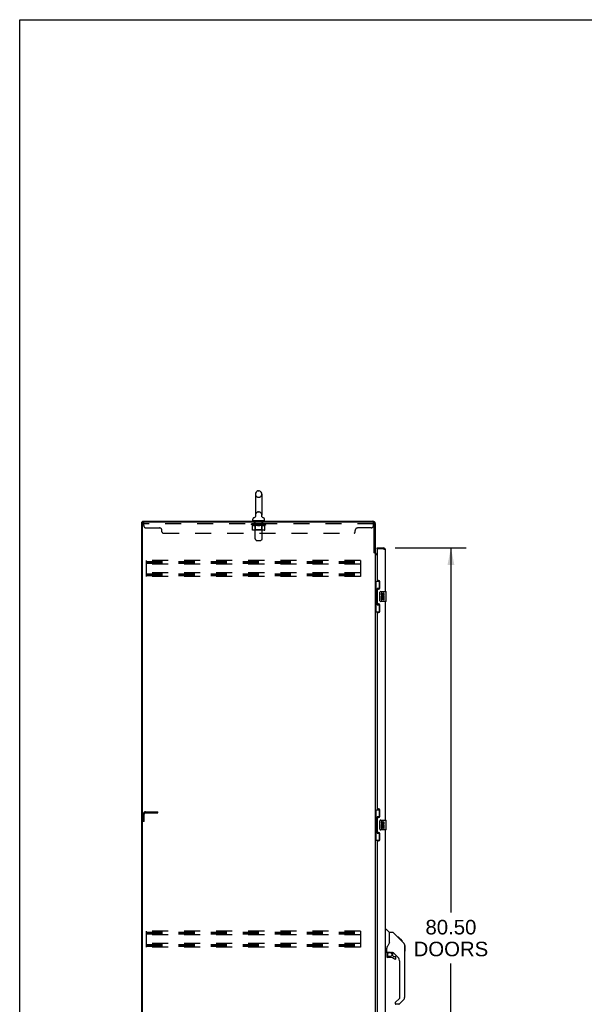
# Model space of a CAD drawing. Header units: inches. Extents: x 0 to 300, y 0 to 194.
# Tile 5 of 13: x 0 to 58, y 93 to 194. Entities that reach past the tile are written whole.
import ezdxf

# ---------------------------------------------------------------- set-up
doc = ezdxf.new("R2010")
doc.units = ezdxf.units.IN
doc.header["$LTSCALE"] = 16.482046
doc.header["$MEASUREMENT"] = 0
doc.linetypes.add('HIDDEN', pattern=[0.2, 0.1, -0.1])
doc.layers.get('0').update_dxf_attribs({"linetype": 'CONTINUOUS'})
for name, color, linetype in [('02___PRT_ALL_AXES', 7, 'CONTINUOUS'), ('DEFAULT_2', 8, 'HIDDEN'), ('DIMENSIONS', 7, 'CONTINUOUS')]:
    doc.layers.add(name, color=color, linetype=linetype)
doc.styles.get("Standard").update_dxf_attribs({"font": 'arial.ttf'})
doc.dimstyles.new('DIMSTYLE_1', dxfattribs={"dimtxt": 1.498368, "dimasz": 1.762786, "dimexe": 0.09, "dimexo": 0.07, "dimgap": 0.0425, "dimtad": 0, "dimtih": 1, "dimtoh": 1, "dimzin": 4, "dimdsep": 46, "dimtxsty": 'Standard', "dimblk": '_FILLED', "dimblk1": '_FILLED', "dimblk2": '_FILLED', "dimcen": 0.09, "dimazin": 1, "dimtfac": 1, "dimtdec": 3, "dimtofl": 0, "dimtmove": 0, "dimatfit": 3, "dimldrblk": '_FILLED', "dimfxl": 1, "dimtolj": 1, "dimtzin": 4, "dimarcsym": 0})

# ---------------------------------------------------------------- blocks, each defined once
blk = doc.blocks.new('_FILLED')
at = {"color": 0, "linetype": 'ByBlock'}
blk.add_solid([(0, 0), (-1, 0.2), (-1, -0.2)], dxfattribs=at)
blk = doc.blocks.new('*D12')
at = {"layer": 'DIMENSIONS', "color": 2, "linetype": 'Continuous'}
for p, q in [((38.62, 139.58), (45.93, 139.58)), ((44.35, 139.58), (44.35, 102.07)), ((44.35, 59.08), (44.35, 96.83)), ((38.62, 59.08), (45.93, 59.08))]:
    blk.add_line(p, q, dxfattribs=at)
at = {"layer": 'DIMENSIONS', "color": 2, "linetype": 'Continuous', "xscale": 1.7627856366, "yscale": 1.7627856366, "zscale": 1.7627856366}
for p, rotation in [((44.35, 139.58), 90), ((44.35, 59.08), 270)]:
    blk.add_blockref('_FILLED', p, dxfattribs=dict(at, rotation=rotation))
at = {"layer": 'DIMENSIONS', "color": 2, "linetype": 'Continuous', "insert": (44.35, 101.32), "char_height": 1.498, "width": 7.6645, "attachment_point": 2, "line_spacing_factor": 0.9}
blk.add_mtext('80.50\\PDOORS', dxfattribs=at)

msp = doc.modelspace()

# ---------------------------------------------------------------- linework, layer by layer
at = {"color": 7, "linetype": 'Continuous'}
for p, q in [((0, 0), (0, 193.906)), ((0, 193.906), (299.674, 193.906)), ((24.238, 145.111), (24.238, 142.951)), ((24.534, 145.441), (24.611, 145.441)), ((24.907, 145.111), (24.907, 142.951)), ((24.898, 142.87), (24.899, 142.876)), ((24.898, 142.864), (24.898, 142.87)), ((24.898, 142.858), (24.898, 142.864)), ((24.898, 142.852), (24.898, 142.859)), ((24.898, 142.847), (24.898, 142.853)), ((24.898, 142.841), (24.898, 142.847)), ((24.899, 142.835), (24.898, 142.841)), ((24.899, 142.876), (24.9, 142.882)), ((24.9, 142.829), (24.899, 142.836)), ((24.9, 142.882), (24.901, 142.887)), ((24.912, 142.791), (24.91, 142.796)), ((12.573, 52.433), (12.573, 142.225)), ((12.573, 142.225), (12.687, 142.225)), ((12.625, 142.225), (12.625, 142.329)), ((23.963, 142.379), (23.963, 142.535)), ((23.978, 142.359), (23.978, 142.329)), ((25.168, 142.359), (23.978, 142.359)), ((24.181, 142.729), (24.177, 142.725)), ((25.168, 142.359), (25.168, 142.329)), ((25.183, 142.379), (25.183, 142.535)), ((36.469, 139.089), (36.573, 139.089)), ((36.777, 139.475), (36.777, 139.579)), ((36.797, 139.475), (36.777, 139.475)), ((37.384, 139.579), (37.384, 139.475)), ((36.573, 136.154), (37.013, 136.154)), ((36.612, 136.154), (36.612, 135.129)), ((36.977, 136.154), (36.977, 135.374)), ((36.59, 135.129), (36.59, 134.029)), ((36.59, 135.129), (36.713, 135.129)), ((36.713, 135.159), (36.713, 135.18)), ((36.713, 134.029), (36.713, 135.129)), ((36.75, 135.419), (36.75, 133.739)), ((36.977, 135.419), (36.75, 135.419)), ((37.036, 134.179), (37.036, 134.979)), ((37.136, 135.079), (37.676, 135.079)), ((37.691, 134.094), (37.691, 135.064)), ((36.59, 134.029), (36.713, 134.029)), ((36.612, 134.029), (36.612, 133.004)), ((36.713, 133.978), (36.713, 133.999)), ((36.75, 133.739), (36.977, 133.739)), ((36.977, 133.784), (36.977, 133.004)), ((37.676, 134.079), (37.136, 134.079)), ((36.573, 133.004), (37.013, 133.004)), ((36.573, 112.654), (37.013, 112.654)), ((36.612, 112.654), (36.612, 111.629)), ((36.977, 112.654), (36.977, 111.874)), ((36.59, 111.629), (36.59, 110.529)), ((36.59, 111.629), (36.713, 111.629)), ((36.713, 111.659), (36.713, 111.68)), ((36.713, 110.529), (36.713, 111.629)), ((36.75, 111.919), (36.75, 110.239)), ((36.977, 111.919), (36.75, 111.919)), ((37.036, 110.679), (37.036, 111.479)), ((37.136, 111.579), (37.676, 111.579)), ((37.691, 110.594), (37.691, 111.564)), ((36.59, 110.529), (36.713, 110.529)), ((36.612, 110.529), (36.612, 109.504)), ((36.713, 110.478), (36.713, 110.499)), ((37.676, 110.579), (37.136, 110.579)), ((36.573, 109.504), (37.013, 109.504)), ((36.75, 110.239), (36.977, 110.239)), ((36.977, 110.284), (36.977, 109.504)), ((37.631, 100.333), (37.693, 100.333)), ((38.019, 100.024), (37.721, 100.322)), ((38.385, 100.018), (38.024, 100.018)), ((38.024, 98.914), (38.024, 100.018)), ((39.206, 99.23), (38.441, 99.995)), ((38.962, 99.541), (38.896, 99.541)), ((38.97, 99.533), (38.903, 99.533)), ((38.979, 99.523), (38.913, 99.523)), ((38.986, 99.517), (38.919, 99.517)), ((38.994, 99.509), (38.927, 99.509)), ((39.014, 99.489), (38.947, 99.489)), ((38.962, 99.541), (39.289, 99.214)), ((39.036, 99.467), (38.969, 99.467)), ((39.06, 99.443), (38.993, 99.443)), ((39.083, 99.42), (39.016, 99.42)), ((39.107, 99.396), (39.04, 99.396)), ((39.131, 99.372), (39.064, 99.372)), ((39.123, 99.313), (39.079, 99.357)), ((39.153, 99.35), (39.086, 99.35)), ((39.173, 99.33), (39.106, 99.33)), ((39.179, 99.257), (39.123, 99.313)), ((39.19, 99.313), (39.124, 99.313)), ((39.203, 99.299), (39.137, 99.299)), ((39.208, 99.295), (39.141, 99.295)), ((39.21, 99.293), (39.143, 99.293)), ((39.21, 99.293), (39.143, 99.293)), ((39.211, 99.292), (39.144, 99.292)), ((39.213, 99.29), (39.146, 99.29)), ((39.218, 99.285), (39.151, 99.285)), ((39.224, 99.279), (39.157, 99.279)), ((39.237, 99.266), (39.17, 99.266)), ((39.206, 99.23), (39.179, 99.257)), ((39.252, 99.25), (39.186, 99.25)), ((37.749, 97.991), (37.749, 98.397)), ((38.024, 98.976), (38.004, 98.919)), ((39.26, 99.243), (39.193, 99.243)), ((39.267, 99.236), (39.2, 99.236)), ((39.206, 99.23), (39.484, 98.951)), ((39.279, 99.224), (39.212, 99.224)), ((39.284, 99.219), (39.217, 99.219)), ((39.288, 99.215), (39.221, 99.215)), ((39.289, 99.214), (39.222, 99.214)), ((39.289, 99.214), (39.222, 99.214)), ((39.29, 99.213), (39.223, 99.213)), ((39.374, 99.129), (39.29, 99.213)), ((39.307, 99.129), (39.374, 99.129)), ((39.375, 99.127), (39.309, 99.127)), ((39.378, 99.125), (39.311, 99.125)), ((39.375, 99.127), (39.378, 99.125)), ((39.598, 98.696), (39.598, 98.703)), ((39.599, 93.39), (39.599, 98.674)), ((39.611, 98.678), (39.611, 98.091)), ((37.709, 97.951), (37.631, 97.951)), ((37.749, 97.774), (37.749, 97.536)), ((37.768, 97.993), (38.064, 97.993)), ((37.806, 97.913), (37.886, 97.993)), ((37.821, 97.899), (37.814, 97.905)), ((38.064, 97.457), (37.827, 97.457)), ((38.336, 97.951), (38.249, 97.951)), ((38.379, 97.62), (38.379, 97.946)), ((38.382, 97.611), (38.454, 97.539)), ((38.914, 97.455), (38.413, 97.956)), ((38.462, 97.536), (38.615, 97.536)), ((38.694, 97.338), (38.694, 97.457)), ((39.087, 93.304), (39.087, 97.037)), ((38.629, 92.813), (39.064, 93.249)), ((38.615, 92.78), (38.615, 92.715)), ((38.976, 92.636), (38.694, 92.636)), ((39.484, 93.111), (39.032, 92.659))]:
    msp.add_line(p, q, dxfattribs=at)
at = {"color": 3, "linetype": 'Continuous'}
for p, q in [((12.625, 142.329), (36.326, 142.329)), ((12.625, 52.496), (12.625, 142.163)), ((36.365, 142.225), (12.687, 142.225)), ((36.469, 139.077), (36.469, 142.121)), ((36.573, 142.083), (36.573, 139.076)), ((36.482, 139.055), (36.48, 139.059)), ((36.573, 139.037), (36.498, 139.037)), ((36.573, 139.037), (36.573, 59.622)), ((36.777, 138.881), (36.573, 138.881)), ((36.715, 138.933), (36.777, 138.933)), ((36.777, 139.579), (37.384, 139.579)), ((36.777, 139.455), (36.777, 136.287)), ((37.384, 139.475), (36.797, 139.475)), ((37.631, 135.079), (37.631, 139.333)), ((36.897, 136.227), (36.837, 136.227)), ((37.027, 135.477), (37.027, 136.097)), ((36.777, 135.287), (36.777, 133.872)), ((36.837, 135.347), (36.897, 135.347)), ((36.897, 133.812), (36.837, 133.812)), ((37.027, 133.062), (37.027, 133.682)), ((37.631, 111.579), (37.631, 134.079)), ((36.777, 132.872), (36.777, 112.787)), ((36.837, 132.932), (36.897, 132.932)), ((36.897, 112.727), (36.837, 112.727)), ((37.027, 111.977), (37.027, 112.597)), ((36.777, 111.787), (36.777, 110.372)), ((36.837, 111.847), (36.897, 111.847)), ((37.631, 88.079), (37.631, 110.579)), ((36.897, 110.312), (36.837, 110.312)), ((36.837, 109.432), (36.897, 109.432)), ((37.027, 109.562), (37.027, 110.182)), ((36.777, 109.372), (36.777, 89.287))]:
    msp.add_line(p, q, dxfattribs=at)
at = {"color": 7, "linetype": 'Continuous'}
for points in [[(24.245, 142.887), (24.246, 142.882), (24.246, 142.876), (24.247, 142.87), (24.247, 142.864), (24.248, 142.859), (24.248, 142.853), (24.247, 142.847), (24.247, 142.841), (24.246, 142.835), (24.245, 142.829), (24.244, 142.824), (24.243, 142.818), (24.241, 142.812), (24.24, 142.807), (24.238, 142.801), (24.235, 142.796), (24.233, 142.791), (24.23, 142.785), (24.228, 142.78), (24.225, 142.775), (24.222, 142.77), (24.218, 142.765), (24.215, 142.761), (24.211, 142.756), (24.207, 142.752), (24.203, 142.748), (24.199, 142.743), (24.195, 142.739), (24.191, 142.736), (24.186, 142.732), (24.181, 142.729)], [(24.91, 142.796), (24.907, 142.802), (24.906, 142.807), (24.904, 142.813), (24.902, 142.818), (24.901, 142.824), (24.9, 142.83)], [(24.91, 142.796), (24.908, 142.801), (24.906, 142.806), (24.904, 142.812), (24.903, 142.818), (24.901, 142.823), (24.9, 142.829)], [(24.962, 142.73), (24.962, 142.73), (24.958, 142.733), (24.954, 142.736), (24.951, 142.739), (24.947, 142.742), (24.943, 142.746), (24.94, 142.749), (24.936, 142.753), (24.933, 142.757), (24.93, 142.762), (24.926, 142.766), (24.923, 142.771), (24.92, 142.776), (24.917, 142.781), (24.914, 142.786), (24.912, 142.791)], [(24.969, 142.725), (24.965, 142.728), (24.962, 142.73)], [(36.75, 135.395), (36.75, 135.392), (36.75, 135.388), (36.751, 135.384), (36.752, 135.38), (36.754, 135.375), (36.756, 135.37), (36.759, 135.365), (36.762, 135.359), (36.765, 135.352), (36.769, 135.345), (36.773, 135.338), (36.778, 135.33), (36.783, 135.322), (36.786, 135.318)], [(37.036, 134.979), (37.036, 134.985), (37.036, 134.992), (37.037, 134.998), (37.039, 135.004), (37.04, 135.01), (37.042, 135.015)], [(36.786, 133.84), (36.783, 133.837), (36.778, 133.828), (36.773, 133.82), (36.769, 133.813), (36.765, 133.806), (36.762, 133.8), (36.759, 133.794), (36.756, 133.788), (36.754, 133.783), (36.752, 133.778), (36.751, 133.774), (36.75, 133.77), (36.75, 133.766), (36.75, 133.763)], [(37.042, 134.143), (37.04, 134.149), (37.039, 134.155), (37.037, 134.161), (37.036, 134.167), (37.036, 134.173), (37.036, 134.179)], [(36.75, 111.895), (36.75, 111.892), (36.75, 111.888), (36.751, 111.884), (36.752, 111.88), (36.754, 111.875), (36.756, 111.87), (36.759, 111.865), (36.762, 111.859), (36.765, 111.852), (36.769, 111.845), (36.773, 111.838), (36.778, 111.83), (36.783, 111.822), (36.786, 111.818)], [(37.036, 111.479), (37.036, 111.485), (37.036, 111.492), (37.037, 111.498), (37.039, 111.504), (37.04, 111.51), (37.042, 111.515)], [(37.042, 110.643), (37.04, 110.649), (37.039, 110.655), (37.037, 110.661), (37.036, 110.667), (37.036, 110.673), (37.036, 110.679)], [(36.786, 110.34), (36.783, 110.337), (36.778, 110.328), (36.773, 110.32), (36.769, 110.313), (36.765, 110.306), (36.762, 110.3), (36.759, 110.294), (36.756, 110.288), (36.754, 110.283), (36.752, 110.278), (36.751, 110.274), (36.75, 110.27), (36.75, 110.266), (36.75, 110.263)], [(38.441, 99.995), (38.433, 100.002), (38.425, 100.008), (38.416, 100.012), (38.406, 100.015), (38.396, 100.017), (38.385, 100.018)], [(37.802, 98.568), (37.791, 98.552), (37.776, 98.523), (37.764, 98.491), (37.755, 98.457), (37.75, 98.422), (37.749, 98.397)], [(38.004, 98.919), (37.973, 98.85), (37.937, 98.779), (37.894, 98.707), (37.847, 98.633), (37.802, 98.568)], [(39.599, 98.674), (39.598, 98.702), (39.593, 98.744), (39.583, 98.785), (39.569, 98.824), (39.551, 98.862), (39.529, 98.897), (39.504, 98.93), (39.484, 98.951)], [(37.821, 97.899), (37.811, 97.889), (37.803, 97.878), (37.795, 97.866), (37.788, 97.854), (37.782, 97.841), (37.777, 97.828), (37.774, 97.815), (37.771, 97.801), (37.769, 97.788), (37.769, 97.774)], [(37.809, 97.91), (37.808, 97.911), (37.807, 97.912), (37.807, 97.913), (37.806, 97.913)], [(37.814, 97.905), (37.812, 97.907), (37.809, 97.91)], [(38.064, 97.993), (38.07, 97.992), (38.09, 97.991), (38.111, 97.989), (38.132, 97.985), (38.152, 97.98), (38.17, 97.975), (38.186, 97.97), (38.2, 97.965), (38.212, 97.96), (38.223, 97.957), (38.231, 97.954), (38.24, 97.952)], [(38.24, 97.952), (38.248, 97.951), (38.248, 97.951)]]:
    msp.add_lwpolyline(points, dxfattribs=at)
at = {"color": 3, "linetype": 'Continuous'}
for points in [[(36.48, 139.059), (36.479, 139.061), (36.478, 139.063), (36.477, 139.064), (36.476, 139.066), (36.475, 139.068), (36.474, 139.07), (36.473, 139.071), (36.471, 139.073), (36.47, 139.075), (36.469, 139.077)], [(36.498, 139.037), (36.496, 139.038), (36.494, 139.04), (36.493, 139.041), (36.491, 139.043), (36.49, 139.044), (36.488, 139.046), (36.487, 139.047), (36.486, 139.049), (36.485, 139.05), (36.484, 139.051), (36.484, 139.053), (36.483, 139.054), (36.482, 139.055)], [(37.479, 139.439), (37.463, 139.445), (37.448, 139.451), (37.432, 139.457), (37.416, 139.463), (37.384, 139.475)], [(37.631, 139.333), (37.63, 139.339), (37.629, 139.344), (37.626, 139.35), (37.622, 139.356), (37.618, 139.362), (37.612, 139.368), (37.605, 139.374), (37.598, 139.38), (37.589, 139.386), (37.58, 139.392), (37.569, 139.398), (37.558, 139.404), (37.547, 139.41), (37.534, 139.416), (37.521, 139.422), (37.507, 139.428), (37.493, 139.434), (37.479, 139.439)]]:
    msp.add_lwpolyline(points, dxfattribs=at)
at = {"color": 7, "linetype": 'Continuous'}
msp.add_circle((38.064, 97.752), 0.217, dxfattribs=at)
for centre, radius, start, end in [((24.573, 145.111), 0.334, 102.42838, 180), ((24.534, 145.284), 0.157, 90, 102.42838), ((24.611, 145.284), 0.157, 77.57162, 90), ((24.573, 145.111), 0.334, 0, 77.57162), ((24.573, 142.951), 0.334, 180, 191.06973), ((24.573, 142.951), 0.334, 348.93027, 360), ((24.12, 142.535), 0.157, 101.64783, 180), ((23.983, 142.379), 0.02, 180, 263.07693), ((24.036, 142.94), 0.257, 281.64783, 311.97182), ((25.109, 142.94), 0.257, 228.02804, 258.35217), ((25.026, 142.535), 0.157, 0, 78.35217), ((25.163, 142.379), 0.02, 276.92307, 360), ((37.384, 139.333), 0.142, 48.66059, 90), ((37.467, 139.189), 0.26, 90, 92.59328), ((37.136, 134.979), 0.1, 90, 158.79459), ((37.676, 135.064), 0.015, 0, 90), ((37.136, 134.179), 0.1, 201.20502, 270), ((37.676, 134.094), 0.015, 270, 360), ((37.136, 111.479), 0.1, 90, 158.79459), ((37.676, 111.564), 0.015, 0, 90), ((37.136, 110.679), 0.1, 201.20502, 270), ((37.676, 110.594), 0.015, 270, 360), ((37.693, 100.294), 0.0394, 45, 90), ((38.005, 100.01), 0.0197, 0, 45), ((39.591, 98.678), 0.0197, 0, 68.93953), ((37.709, 97.991), 0.0394, 270, 360), ((37.768, 98.012), 0.0197, 180, 270), ((37.946, 97.774), 0.197, 135, 180), ((37.827, 97.536), 0.0787, 180, 270), ((38.064, 96.67), 0.787, 50.4788, 90), ((38.336, 97.754), 0.197, 52.51213, 90), ((38.39, 97.62), 0.0118, 180, 225), ((38.462, 97.548), 0.0118, 225, 270), ((38.615, 97.338), 0.0787, 230.4788, 360), ((38.615, 97.457), 0.0787, 0, 90), ((38.497, 97.037), 0.591, 0, 45), ((39.591, 98.091), 0.0197, 293.60704, 360), ((39.009, 93.304), 0.0787, 315, 360), ((39.205, 93.39), 0.394, 315, 360), ((38.662, 92.78), 0.0472, 135, 180), ((38.694, 92.715), 0.0787, 180, 270), ((38.976, 92.715), 0.0787, 270, 315)]:
    msp.add_arc(centre, radius, start, end, dxfattribs=at)
at = {"color": 3, "linetype": 'Continuous'}
for centre, radius, start, end in [((12.687, 142.163), 0.0625, 90, 180), ((36.326, 142.083), 0.246, 0, 90), ((36.365, 142.121), 0.104, 0, 90), ((36.715, 139.076), 0.142, 180, 270), ((36.797, 139.455), 0.02, 90, 180), ((37.384, 139.333), 0.246, 0, 90), ((36.837, 136.287), 0.06, 180, 270), ((36.897, 136.097), 0.13, 0, 90), ((36.837, 135.287), 0.06, 90, 180), ((36.897, 135.477), 0.13, 270, 360), ((36.837, 133.872), 0.06, 180, 270), ((36.897, 133.682), 0.13, 0, 90), ((36.837, 132.872), 0.06, 90, 180), ((36.897, 133.062), 0.13, 270, 360), ((36.837, 112.787), 0.06, 180, 270), ((36.897, 112.597), 0.13, 0, 90), ((36.837, 111.787), 0.06, 90, 180), ((36.897, 111.977), 0.13, 270, 360), ((36.837, 110.372), 0.06, 180, 270), ((36.837, 109.372), 0.06, 90, 180), ((36.897, 110.182), 0.13, 0, 90), ((36.897, 109.562), 0.13, 270, 360)]:
    msp.add_arc(centre, radius, start, end, dxfattribs=at)
at = {"color": 7, "linetype": 'Continuous'}
for centre, start_param, end_param in [((36.817, 135.17), 0.699287, 1.5140098), ((36.817, 135.17), -4.6556025, -3.8408796), ((36.817, 133.989), 0.699287, 1.5140098), ((36.817, 133.989), -4.6556025, -3.8408796), ((36.817, 111.67), 0.699287, 1.5140098), ((36.817, 111.67), -4.6556025, -3.8408796), ((36.817, 110.489), 0.699287, 1.5140098), ((36.817, 110.489), -4.6556025, -3.8408796)]:
    msp.add_ellipse(centre, major_axis=(0, 0.18), ratio=0.5794935, start_param=start_param, end_param=end_param, dxfattribs=at)
at = {"layer": '02___PRT_ALL_AXES', "color": 8, "linetype": 'HIDDEN'}
for p, q in [((24.135, 142.038), (24.135, 142.225)), ((25.01, 142.225), (24.135, 142.225)), ((25.01, 142.038), (24.135, 142.038)), ((25.01, 142.038), (25.01, 142.225))]:
    msp.add_line(p, q, dxfattribs=at)
at = {"layer": '02___PRT_ALL_AXES', "color": 7, "linetype": 'Continuous'}
for p, q in [((37.173, 134.925), (37.173, 134.789)), ((37.236, 134.925), (37.173, 134.925)), ((37.236, 134.789), (37.236, 134.925)), ((37.301, 134.851), (37.301, 134.782)), ((37.362, 134.789), (37.362, 134.831)), ((37.425, 134.831), (37.425, 134.694)), ((37.425, 134.694), (37.488, 134.694)), ((37.488, 134.694), (37.488, 134.831)), ((37.173, 134.464), (37.173, 134.233)), ((37.191, 134.464), (37.173, 134.464)), ((37.173, 134.233), (37.236, 134.233)), ((37.226, 134.464), (37.253, 134.483)), ((37.226, 134.464), (37.488, 134.464)), ((37.236, 134.233), (37.236, 134.401)), ((37.236, 134.401), (37.301, 134.401)), ((37.301, 134.401), (37.301, 134.265)), ((37.301, 134.265), (37.362, 134.265)), ((37.362, 134.265), (37.362, 134.401)), ((37.362, 134.401), (37.425, 134.401)), ((37.417, 134.5), (37.475, 134.475)), ((37.425, 134.401), (37.425, 134.233)), ((37.425, 134.233), (37.488, 134.233)), ((37.488, 134.233), (37.488, 134.464)), ((37.173, 111.425), (37.173, 111.289)), ((37.236, 111.425), (37.173, 111.425)), ((37.236, 111.289), (37.236, 111.425)), ((37.173, 110.964), (37.173, 110.733)), ((37.191, 110.964), (37.173, 110.964)), ((37.173, 110.733), (37.236, 110.733)), ((37.226, 110.964), (37.253, 110.983)), ((37.226, 110.964), (37.488, 110.964)), ((37.236, 110.733), (37.236, 110.901)), ((37.236, 110.901), (37.301, 110.901)), ((37.301, 111.351), (37.301, 111.282)), ((37.301, 110.901), (37.301, 110.765)), ((37.301, 110.765), (37.362, 110.765)), ((37.362, 111.289), (37.362, 111.331)), ((37.362, 110.765), (37.362, 110.901)), ((37.362, 110.901), (37.425, 110.901)), ((37.417, 111), (37.475, 110.975)), ((37.425, 111.331), (37.425, 111.194)), ((37.425, 111.194), (37.488, 111.194)), ((37.425, 110.901), (37.425, 110.733)), ((37.425, 110.733), (37.488, 110.733)), ((37.488, 111.194), (37.488, 111.331)), ((37.488, 110.733), (37.488, 110.964))]:
    msp.add_line(p, q, dxfattribs=at)
for centre, radius, start, end in [((37.268, 134.789), 0.0943, 180, 360), ((37.33, 134.537), 0.157, 336.59665, 161.87913), ((37.268, 134.789), 0.0314, 180, 261.22946), ((37.267, 134.794), 0.0362, 263.42855, 341.76278), ((37.393, 134.831), 0.0943, 68.69989, 167.43379), ((37.393, 134.831), 0.0314, 0, 180.04847), ((37.393, 134.831), 0.0943, 0, 68.67039), ((37.327, 134.537), 0.154, 161.41988, 206.19629), ((37.33, 134.537), 0.157, 205.73705, 207.8532), ((37.33, 134.537), 0.0943, 336.59665, 215.11217), ((37.393, 111.331), 0.0943, 68.69989, 167.43379), ((37.393, 111.331), 0.0943, 0, 68.67039), ((37.268, 111.289), 0.0943, 180, 360), ((37.327, 111.037), 0.154, 161.41988, 206.19629), ((37.33, 111.037), 0.157, 336.59665, 161.87913), ((37.33, 111.037), 0.157, 205.73705, 207.8532), ((37.268, 111.289), 0.0314, 180, 261.22946), ((37.33, 111.037), 0.0943, 336.59665, 215.11217), ((37.267, 111.294), 0.0362, 263.42855, 341.76278), ((37.393, 111.331), 0.0314, 0, 180.04847)]:
    msp.add_arc(centre, radius, start, end, dxfattribs=at)
at = {"layer": 'DEFAULT_2', "color": 8, "linetype": 'HIDDEN'}
for p, q in [((24.534, 144.781), (24.611, 144.781)), ((24.534, 143.281), (24.611, 143.281)), ((12.76, 141.88), (12.76, 142.225)), ((36.385, 142.038), (12.76, 142.038)), ((23.829, 141.99), (23.829, 142.045)), ((23.937, 141.915), (23.829, 141.99)), ((25.316, 141.99), (23.829, 141.99)), ((23.84, 142.037), (23.84, 142.045)), ((23.851, 142.033), (23.851, 142.037)), ((23.851, 142.033), (25.294, 142.033)), ((23.861, 142.033), (23.861, 142.037)), ((23.863, 142.033), (23.863, 142.037)), ((23.874, 142.037), (23.874, 142.045)), ((23.893, 142.033), (23.893, 142.037)), ((23.896, 142.033), (23.896, 142.037)), ((23.929, 142.037), (23.929, 142.045)), ((23.937, 141.435), (23.937, 141.915)), ((23.937, 141.915), (23.957, 141.902)), ((23.946, 142.033), (23.946, 142.037)), ((23.949, 142.033), (23.949, 142.037)), ((24.186, 142.037), (23.957, 142.037)), ((23.977, 141.89), (23.957, 141.902)), ((23.996, 141.88), (23.976, 141.89)), ((24.015, 141.872), (23.996, 141.88)), ((24.003, 142.037), (24.003, 142.045)), ((24.004, 142.033), (24.004, 142.037)), ((24.005, 142.033), (24.005, 142.037)), ((24.008, 142.033), (24.008, 142.037)), ((24.034, 141.865), (24.015, 141.872)), ((24.018, 142.033), (24.018, 142.037)), ((24.018, 142.033), (24.018, 142.037)), ((24.022, 142.033), (24.022, 142.037)), ((24.025, 142.033), (24.025, 142.038)), ((24.029, 142.033), (24.029, 142.037)), ((24.053, 141.86), (24.034, 141.865)), ((24.048, 142.033), (24.048, 142.037)), ((24.139, 141.86), (24.053, 141.86)), ((24.066, 142.033), (24.066, 142.037)), ((24.069, 142.033), (24.069, 142.04)), ((24.095, 142.037), (24.095, 142.045)), ((24.095, 142.033), (24.095, 142.037)), ((24.106, 142.033), (24.106, 142.037)), ((24.111, 142.033), (24.111, 142.037)), ((24.119, 142.033), (24.119, 142.037)), ((24.135, 142.033), (24.135, 142.042)), ((24.139, 141.86), (24.158, 141.865)), ((24.155, 142.033), (24.155, 142.037)), ((24.158, 142.033), (24.158, 142.037)), ((24.177, 141.872), (24.158, 141.865)), ((24.196, 141.88), (24.177, 141.872)), ((24.186, 142.033), (24.186, 142.037)), ((24.215, 141.89), (24.196, 141.88)), ((24.198, 142.359), (24.198, 142.329)), ((24.264, 142.037), (24.198, 142.037)), ((24.201, 142.037), (24.201, 142.045)), ((24.207, 141.439), (24.207, 141.987)), ((24.208, 140.514), (24.208, 142.329)), ((24.209, 142.033), (24.209, 142.037)), ((24.215, 142.033), (24.215, 142.037)), ((24.235, 141.902), (24.215, 141.89)), ((24.221, 142.033), (24.221, 142.043)), ((24.229, 142.033), (24.229, 142.037)), ((24.255, 141.915), (24.235, 141.902)), ((24.24, 142.033), (24.24, 142.037)), ((24.255, 141.435), (24.255, 141.915)), ((24.255, 141.915), (24.295, 141.902)), ((24.264, 142.033), (24.264, 142.037)), ((24.352, 142.037), (24.289, 142.037)), ((24.334, 141.89), (24.294, 141.902)), ((24.313, 142.033), (24.313, 142.037)), ((24.318, 142.037), (24.318, 142.045)), ((24.323, 142.033), (24.323, 142.037)), ((24.325, 142.033), (24.325, 142.044)), ((24.329, 142.033), (24.329, 142.037)), ((24.373, 141.88), (24.334, 141.89)), ((24.338, 142.033), (24.338, 142.038)), ((24.352, 142.033), (24.352, 142.037)), ((24.411, 141.872), (24.372, 141.88)), ((24.446, 142.037), (24.389, 142.037)), ((24.405, 142.033), (24.405, 142.037)), ((24.449, 141.865), (24.411, 141.872)), ((24.438, 142.037), (24.573, 142.045)), ((24.444, 142.037), (24.444, 142.045)), ((24.444, 142.037), (24.444, 142.045)), ((24.444, 142.045), (24.444, 142.045)), ((24.444, 142.033), (24.444, 142.037)), ((24.446, 142.033), (24.446, 142.037)), ((24.449, 142.033), (24.449, 142.038)), ((24.487, 141.86), (24.449, 141.865)), ((24.451, 142.033), (24.451, 142.037)), ((24.658, 141.86), (24.487, 141.86)), ((24.544, 142.037), (24.493, 142.037)), ((24.502, 142.033), (24.502, 142.037)), ((24.544, 142.033), (24.544, 142.037)), ((24.57, 142.038), (24.569, 142.037)), ((24.569, 142.033), (24.569, 142.037)), ((24.57, 142.033), (24.57, 142.038)), ((24.573, 142.037), (24.573, 142.045)), ((24.573, 142.045), (24.707, 142.037)), ((24.576, 142.033), (24.576, 142.038)), ((24.576, 142.038), (24.576, 142.037)), ((24.576, 142.033), (24.576, 142.037)), ((24.601, 142.033), (24.601, 142.037)), ((24.601, 142.037), (24.652, 142.037)), ((24.643, 142.033), (24.643, 142.037)), ((24.658, 141.86), (24.696, 141.865)), ((24.695, 142.033), (24.695, 142.037)), ((24.696, 142.033), (24.696, 142.038)), ((24.735, 141.872), (24.696, 141.865)), ((24.699, 142.033), (24.699, 142.037)), ((24.699, 142.037), (24.757, 142.037)), ((24.701, 142.037), (24.701, 142.045)), ((24.701, 142.045), (24.702, 142.045)), ((24.701, 142.033), (24.701, 142.037)), ((24.702, 142.037), (24.702, 142.045)), ((24.773, 141.88), (24.734, 141.872)), ((24.74, 142.033), (24.74, 142.037)), ((24.812, 141.89), (24.772, 141.88)), ((24.793, 142.033), (24.793, 142.037)), ((24.793, 142.037), (24.856, 142.037)), ((24.807, 142.033), (24.807, 142.038)), ((24.851, 141.902), (24.811, 141.89)), ((24.816, 142.033), (24.816, 142.037)), ((24.82, 142.033), (24.82, 142.044)), ((24.822, 142.033), (24.822, 142.037)), ((24.827, 142.037), (24.827, 142.045)), ((24.832, 142.033), (24.832, 142.037)), ((24.89, 141.915), (24.85, 141.902)), ((24.881, 142.033), (24.881, 142.037)), ((24.881, 142.037), (24.947, 142.037)), ((24.89, 141.435), (24.89, 141.915)), ((24.89, 141.915), (24.91, 141.902)), ((24.905, 142.033), (24.905, 142.037)), ((24.93, 141.89), (24.91, 141.902)), ((24.916, 142.033), (24.916, 142.037)), ((24.924, 142.033), (24.924, 142.043)), ((24.95, 141.88), (24.93, 141.89)), ((24.931, 142.033), (24.931, 142.037)), ((24.936, 142.033), (24.936, 142.037)), ((24.938, 140.514), (24.938, 142.329)), ((24.939, 141.439), (24.939, 141.987)), ((24.944, 142.037), (24.944, 142.045)), ((24.948, 142.359), (24.948, 142.329)), ((24.969, 141.872), (24.949, 141.88)), ((24.959, 142.033), (24.959, 142.037)), ((24.959, 142.037), (25.316, 142.037)), ((24.988, 141.865), (24.968, 141.872)), ((24.987, 142.033), (24.987, 142.037)), ((25.007, 141.86), (24.987, 141.865)), ((24.99, 142.033), (24.99, 142.037)), ((25.092, 141.86), (25.007, 141.86)), ((25.01, 142.033), (25.01, 142.042)), ((25.026, 142.033), (25.026, 142.037)), ((25.034, 142.033), (25.034, 142.037)), ((25.039, 142.033), (25.039, 142.037)), ((25.051, 142.037), (25.051, 142.045)), ((25.051, 142.033), (25.051, 142.037)), ((25.076, 142.033), (25.076, 142.04)), ((25.079, 142.033), (25.079, 142.037)), ((25.092, 141.86), (25.111, 141.865)), ((25.097, 142.033), (25.097, 142.037)), ((25.13, 141.872), (25.111, 141.865)), ((25.116, 142.033), (25.116, 142.037)), ((25.12, 142.033), (25.12, 142.038)), ((25.123, 142.033), (25.123, 142.037)), ((25.127, 142.033), (25.127, 142.037)), ((25.127, 142.033), (25.127, 142.037)), ((25.15, 141.88), (25.13, 141.872)), ((25.137, 142.033), (25.137, 142.037)), ((25.14, 142.033), (25.14, 142.037)), ((25.141, 142.033), (25.141, 142.037)), ((25.142, 142.037), (25.142, 142.045)), ((25.169, 141.89), (25.149, 141.88)), ((25.188, 141.902), (25.169, 141.89)), ((25.175, 142.041), (25.315, 142.043)), ((25.175, 142.037), (25.175, 142.041)), ((25.208, 141.915), (25.188, 141.902)), ((25.196, 142.033), (25.196, 142.037)), ((25.199, 142.033), (25.199, 142.037)), ((25.208, 141.915), (25.316, 141.99)), ((25.208, 141.435), (25.208, 141.915)), ((25.216, 142.037), (25.216, 142.045)), ((25.25, 142.033), (25.25, 142.037)), ((25.252, 142.033), (25.252, 142.037)), ((25.271, 142.037), (25.271, 142.045)), ((25.283, 142.033), (25.283, 142.037)), ((25.284, 142.033), (25.284, 142.037)), ((25.294, 142.033), (25.294, 142.037)), ((25.305, 142.037), (25.305, 142.045)), ((25.315, 142.037), (25.315, 142.043)), ((25.316, 141.99), (25.316, 142.037)), ((36.365, 142.225), (36.385, 142.225)), ((36.385, 141.88), (36.385, 142.225)), ((13.01, 141.63), (14.385, 141.63)), ((14.635, 141.225), (14.635, 141.38)), ((14.76, 141.1), (34.385, 141.1)), ((25.158, 141.392), (23.987, 141.392)), ((24.207, 141.439), (24.16, 141.392)), ((24.939, 141.439), (24.207, 141.439)), ((24.268, 141.397), (24.265, 141.4)), ((24.274, 141.393), (24.271, 141.395)), ((24.277, 141.392), (24.274, 141.393)), ((24.28, 141.392), (24.277, 141.392)), ((24.939, 141.439), (24.985, 141.392)), ((34.51, 141.225), (34.51, 141.38)), ((36.135, 141.63), (34.76, 141.63)), ((24.308, 140.371), (24.237, 140.443)), ((24.379, 140.342), (24.766, 140.342)), ((24.837, 140.371), (24.908, 140.443)), ((13.052, 136.642), (13.052, 138.267)), ((35.052, 138.267), (13.052, 138.267)), ((13.052, 138.163), (35.052, 138.163)), ((13.052, 138.073), (35.052, 138.073)), ((13.052, 137.996), (35.052, 137.996)), ((35.052, 137.892), (13.052, 137.892)), ((35.052, 138.267), (35.052, 136.642)), ((35.052, 137.017), (13.052, 137.017)), ((13.052, 136.913), (35.052, 136.913)), ((13.052, 136.823), (35.052, 136.823)), ((13.052, 136.746), (35.052, 136.746)), ((35.052, 136.642), (13.052, 136.642)), ((12.944, 112.433), (14.198, 112.433)), ((14.198, 112.329), (14.198, 112.433)), ((12.698, 111.433), (12.698, 112.187)), ((12.802, 111.433), (12.698, 111.433)), ((12.802, 111.433), (12.802, 112.187)), ((12.944, 112.329), (14.198, 112.329)), ((13.052, 98.517), (13.052, 100.142)), ((35.052, 100.142), (13.052, 100.142)), ((13.052, 100.038), (35.052, 100.038)), ((13.052, 99.948), (35.052, 99.948)), ((13.052, 99.871), (35.052, 99.871)), ((35.052, 99.767), (13.052, 99.767)), ((35.052, 100.142), (35.052, 98.517)), ((35.052, 98.892), (13.052, 98.892)), ((13.052, 98.788), (35.052, 98.788)), ((13.052, 98.698), (35.052, 98.698)), ((13.052, 98.621), (35.052, 98.621)), ((35.052, 98.517), (13.052, 98.517))]:
    msp.add_line(p, q, dxfattribs=at)
for points in [[(23.987, 141.392), (23.981, 141.392), (23.975, 141.393), (23.969, 141.395), (23.963, 141.397), (23.958, 141.4), (23.953, 141.403), (23.949, 141.408), (23.945, 141.412), (23.941, 141.417), (23.939, 141.423), (23.937, 141.429), (23.937, 141.435)], [(24.256, 141.423), (24.255, 141.429), (24.255, 141.435)], [(24.257, 141.417), (24.256, 141.423), (24.255, 141.429), (24.255, 141.435)], [(24.271, 141.395), (24.268, 141.397), (24.265, 141.4), (24.263, 141.403), (24.261, 141.408), (24.259, 141.412), (24.257, 141.417)], [(24.263, 141.403), (24.261, 141.408), (24.259, 141.412)], [(24.865, 141.392), (24.868, 141.392), (24.871, 141.393), (24.874, 141.395), (24.877, 141.397), (24.88, 141.4), (24.882, 141.403), (24.885, 141.408), (24.887, 141.412), (24.888, 141.417), (24.889, 141.423), (24.89, 141.429), (24.89, 141.435)], [(25.158, 141.392), (25.164, 141.392), (25.17, 141.393), (25.176, 141.395), (25.182, 141.397), (25.187, 141.4), (25.192, 141.403), (25.197, 141.408), (25.201, 141.412), (25.204, 141.417), (25.206, 141.423), (25.208, 141.429), (25.208, 141.435)]]:
    msp.add_lwpolyline(points, dxfattribs=at)
for centre, radius, start, end in [((24.573, 145.111), 0.334, 180, 257.57162), ((24.573, 145.111), 0.334, 282.42838, 360), ((24.534, 144.938), 0.157, 257.57162, 270), ((24.611, 144.938), 0.157, 270, 282.42838), ((24.573, 142.951), 0.334, 102.42838, 180), ((24.534, 143.124), 0.157, 90, 102.42838), ((24.611, 143.124), 0.157, 77.57162, 90), ((24.573, 142.951), 0.334, 0, 77.57162), ((13.01, 141.88), 0.25, 180, 270), ((23.983, 142.379), 0.02, 263.07693, 270), ((24.16, 141.987), 0.0466, 0, 89.99999), ((24.178, 142.329), 0.03, 0, 90), ((24.968, 142.329), 0.03, 90, 180), ((24.985, 141.987), 0.0466, 90.00001, 180), ((25.163, 142.379), 0.02, 270, 276.92307), ((36.135, 141.88), 0.25, 270, 360), ((14.385, 141.38), 0.25, 0, 90), ((14.76, 141.225), 0.125, 180, 270), ((34.385, 141.225), 0.125, 270, 360), ((34.76, 141.38), 0.25, 90, 180), ((24.308, 140.514), 0.1, 180, 225), ((24.379, 140.442), 0.1, 225, 270), ((24.766, 140.442), 0.1, 270, 315), ((24.838, 140.514), 0.1, 315, 360), ((12.944, 112.187), 0.246, 90, 180), ((12.944, 112.187), 0.142, 90, 180)]:
    msp.add_arc(centre, radius, start, end, dxfattribs=at)
for centre, major_axis, ratio, start_param, end_param in [((24.573, 142.045), (0.743, 0.008), 0.0592469, 2.9664385, 3.1409715), ((23.806, 142.031), (0.232, 0), 0.0601675, 0.4265475, 1.4705034), ((24.573, 142.045), (0.744, 0), 0.0601675, 3.1415927, 3.3161256), ((23.806, 142.023), (0.232, 0.002), 0.0592469, 1.3743227, 1.4698822), ((24.573, 142.045), (0.743, 0.015), 0.0565149, 2.7913601, 2.965893), ((23.858, 142.031), (0.232, -0.002), 0.0592469, 0.6017017, 1.6456575), ((23.777, 142.031), (0.232, 0.002), 0.0592469, 0.2513934, 1.2953492), ((24.573, 142.045), (0.743, -0.008), 0.0592469, -2.9664385, -2.7919056), ((23.858, 142.023), (0.232, 0), 0.0601675, 1.5494768, 1.6450363), ((23.777, 142.023), (0.232, 0.005), 0.0565149, 1.1992442, 1.2948037), ((23.862, 142.026), (0.192, 0.002), 0.0592469, 1.0516265, 1.6250441), ((23.838, 142.026), (0.192, 0.004), 0.0565149, 0.8765481, 1.4499657), ((23.906, 142.026), (0.192, 0), 0.0601675, 1.2267806, 1.8001982), ((24.573, 142.045), (0.743, 0.022), 0.0520593, 2.6164235, 2.7909564), ((23.931, 142.031), (0.232, -0.005), 0.0565149, 0.7767801, 1.8207359), ((23.773, 142.031), (0.232, 0.005), 0.0565149, 0.076315, 1.1202708), ((24.573, 142.045), (0.743, -0.015), 0.0565149, -2.7913601, -2.6168272), ((23.931, 142.023), (0.232, -0.002), 0.0592469, 1.7246309, 1.8201904), ((23.773, 142.023), (0.232, 0.007), 0.0520593, 1.0243076, 1.1198671), ((23.838, 142.026), (0.192, 0.006), 0.0520593, 0.7016115, 1.2750291), ((23.971, 142.026), (0.192, -0.002), 0.0592469, 1.4019348, 1.9753523), ((24.573, 142.045), (0.743, 0.029), 0.046022, 2.4416773, 2.6162102), ((24.024, 142.031), (0.232, -0.007), 0.0520593, 0.9517167, 1.9956725), ((23.793, 142.031), (0.232, 0.007), 0.0520593, -0.0986216, 0.9453342), ((24.573, 142.045), (0.743, -0.022), 0.0520593, -2.6164235, -2.4418906), ((24.024, 142.023), (0.232, -0.005), 0.0565149, 1.8997093, 1.9952689), ((23.793, 142.023), (0.232, 0.009), 0.046022, 0.8495614, 0.9451209), ((23.859, 142.026), (0.192, 0.007), 0.046022, 0.5268653, 1.1002829), ((24.054, 142.026), (0.192, -0.004), 0.0565149, 1.5770132, 2.1504308), ((24.573, 142.045), (0.743, 0.034), 0.0385928, 2.2671466, 2.4416795), ((24.134, 142.031), (0.232, -0.009), 0.046022, 1.1264629, 2.1704187), ((23.837, 142.031), (0.232, 0.009), 0.046022, -0.2733678, 0.770588), ((24.573, 142.045), (0.743, -0.029), 0.046022, -2.4416773, -2.2671444), ((24.134, 142.023), (0.232, -0.007), 0.0520593, 2.0746459, 2.1702055), ((23.837, 142.023), (0.232, 0.011), 0.0385928, 0.6750307, 0.7705902), ((23.902, 142.026), (0.192, 0.009), 0.0385928, 0.3523346, 0.9257522), ((24.153, 142.026), (0.192, -0.006), 0.0520593, 1.7519498, 2.3253674), ((24.256, 142.031), (0.232, -0.011), 0.0385928, 1.3009936, 2.3449494), ((24.573, 142.045), (0.743, 0.039), 0.0300022, 2.0928304, 2.2673633), ((23.903, 142.031), (0.232, 0.011), 0.0385928, -0.4478985, 0.5960573), ((24.573, 142.045), (0.743, -0.034), 0.0385928, -2.2671466, -2.0926137), ((24.256, 142.023), (0.232, -0.009), 0.046022, 2.2493921, 2.3449517), ((23.903, 142.023), (0.232, 0.012), 0.0300022, 0.5007145, 0.596274), ((23.966, 142.026), (0.192, 0.01), 0.0300022, 0.1780184, 0.751436), ((24.265, 142.026), (0.192, -0.007), 0.046022, 1.926696, 2.5001136), ((23.989, 142.031), (0.232, 0.012), 0.0300022, -0.6222147, 0.4217411), ((24.389, 142.031), (0.232, -0.012), 0.0300022, 1.4753098, 2.5192656), ((24.573, 142.045), (0.743, 0.042), 0.0205129, 1.9187019, 2.0932348), ((24.573, 142.045), (0.743, -0.039), 0.0300022, -2.0928304, -1.9182975), ((24.389, 142.023), (0.232, -0.011), 0.0385928, 2.4239228, 2.5194823), ((23.989, 142.023), (0.232, 0.013), 0.0205129, 0.326586, 0.4221455), ((24.048, 142.026), (0.192, 0.011), 0.0205129, 0.0038899, 0.5773075), ((24.386, 142.026), (0.192, -0.009), 0.0385928, 2.1012267, 2.6746443), ((24.094, 142.031), (0.232, 0.013), 0.0205129, -0.7963432, 0.2476126), ((24.527, 142.031), (0.232, -0.013), 0.0205129, 1.6494383, 2.6933941), ((24.573, 142.045), (0.743, 0.044), 0.0104114, 1.7447123, 1.9192452), ((24.573, 142.045), (0.743, -0.042), 0.0205129, -1.9187019, -1.744169), ((24.527, 142.023), (0.232, -0.012), 0.0300022, 2.598239, 2.6937986), ((24.094, 142.023), (0.232, 0.014), 0.0104114, 0.1525964, 0.2481559), ((24.146, 142.026), (0.192, 0.011), 0.0104114, 6.1130856, 6.6865032), ((24.513, 142.026), (0.192, -0.01), 0.0300022, 2.2755429, 2.8489605), ((24.212, 142.031), (0.232, 0.014), 0.0104114, -0.9703328, -0.0008369), ((24.667, 142.031), (0.232, -0.014), 0.0104114, 1.8234279, 2.8673837), ((24.573, 142.045), (0.743, -0.044), 0.0104114, -1.7447123, -1.5701793), ((24.667, 142.023), (0.232, -0.013), 0.0205129, 2.7723675, 2.867927), ((24.641, 142.026), (0.192, -0.011), 0.0205129, 2.4496714, 3.023089), ((24.479, 142.031), (0.232, 0.014), 0.0104114, 0.2742089, 1.3181647), ((24.377, 142.026), (0.192, 0.011), 0.0104114, -0.0004516, 0.5179316), ((24.342, 142.023), (0.232, 0.014), 0.0104114, 0.099676, 0.1952355), ((24.573, 142.045), (0.743, 0.044), 0.0104114, -1.5714133, -1.3968804), ((24.803, 142.023), (0.232, -0.014), 0.0104114, 2.9463572, 3.0419167), ((24.768, 142.026), (0.192, -0.011), 0.0104114, 2.623661, 3.1420442), ((24.618, 142.031), (0.232, 0.013), 0.0205129, 0.4481986, 1.4921544), ((24.504, 142.026), (0.192, 0.011), 0.0205129, 0.1185037, 0.6919213), ((24.479, 142.023), (0.232, 0.013), 0.0205129, 0.2736656, 0.3692251), ((24.933, 142.031), (0.232, -0.014), 0.0104114, -3.1407558, -2.1712598), ((24.573, 142.045), (0.743, 0.042), 0.0205129, -1.3974237, -1.2228907), ((24.573, 142.045), (0.743, -0.044), 0.0104114, 1.2223475, 1.3968804), ((24.756, 142.031), (0.232, 0.012), 0.0300022, 0.622327, 1.6662828), ((24.632, 142.026), (0.192, 0.01), 0.0300022, 0.2926322, 0.8660497), ((24.999, 142.026), (0.192, -0.011), 0.0104114, 2.7382748, 3.3116924), ((25.052, 142.031), (0.232, -0.013), 0.0205129, 2.89398, 3.9379359), ((24.618, 142.023), (0.232, 0.012), 0.0300022, 0.4477941, 0.5433536), ((25.052, 142.023), (0.232, -0.014), 0.0104114, 2.8934368, 2.9889963), ((24.573, 142.045), (0.743, 0.039), 0.0300022, -1.2232952, -1.0487623), ((24.573, 142.045), (0.743, -0.042), 0.0205129, 1.0483578, 1.2228907), ((24.889, 142.031), (0.232, 0.011), 0.0385928, 0.7966432, 1.840599), ((24.759, 142.026), (0.192, 0.009), 0.0385928, 0.4669484, 1.0403659), ((25.097, 142.026), (0.192, -0.011), 0.0205129, 2.5642852, 3.1377028), ((25.156, 142.031), (0.232, -0.012), 0.0300022, 2.7198516, 3.7638074), ((25.012, 142.031), (0.232, 0.009), 0.046022, 0.9711739, 2.0151297), ((24.756, 142.023), (0.232, 0.011), 0.0385928, 0.6221103, 0.7176698), ((25.156, 142.023), (0.232, -0.013), 0.0205129, 2.7194471, 2.8150066), ((24.573, 142.045), (0.743, 0.034), 0.0385928, -1.048979, -0.8744461), ((24.573, 142.045), (0.743, -0.039), 0.0300022, 0.8742293, 1.0487623), ((24.88, 142.026), (0.192, 0.007), 0.046022, 0.641479, 1.2148966), ((25.121, 142.031), (0.232, 0.007), 0.0520593, 1.1459201, 2.1898759), ((25.179, 142.026), (0.192, -0.01), 0.0300022, 2.3901567, 2.9635743), ((25.242, 142.031), (0.232, -0.011), 0.0385928, 2.5455354, 3.5894912), ((24.992, 142.026), (0.192, 0.006), 0.0520593, 0.8162253, 1.3896428), ((24.889, 142.023), (0.232, 0.009), 0.046022, 0.796641, 0.8922005), ((25.242, 142.023), (0.232, -0.012), 0.0300022, 2.5453186, 2.6408782), ((25.214, 142.031), (0.232, 0.005), 0.0565149, 1.3208567, 2.3648125), ((24.573, 142.045), (0.743, 0.029), 0.046022, -0.8744483, -0.6999154), ((24.573, 142.045), (0.743, -0.034), 0.0385928, 0.6999131, 0.8744461), ((25.243, 142.026), (0.192, -0.009), 0.0385928, 2.2158405, 2.7892581), ((25.308, 142.031), (0.232, -0.009), 0.046022, 2.3710047, 3.4149605), ((25.091, 142.026), (0.192, 0.004), 0.0565149, 0.9911619, 1.5645794), ((25.288, 142.031), (0.232, 0.002), 0.0592469, 1.4959352, 2.539891), ((25.352, 142.031), (0.232, -0.007), 0.0520593, 2.1962585, 3.2402143), ((25.286, 142.026), (0.192, -0.007), 0.046022, 2.0413098, 2.6147274), ((25.012, 142.023), (0.232, 0.007), 0.0520593, 0.9713872, 1.0669467), ((25.308, 142.023), (0.232, -0.011), 0.0385928, 2.3710024, 2.4665619), ((25.339, 142.031), (0.232, 0), 0.0601675, 2.3606778, 2.7150451), ((25.372, 142.031), (0.232, -0.005), 0.0565149, 2.0213219, 3.0652777), ((24.573, 142.045), (0.743, 0.022), 0.0520593, -0.6997021, -0.5251692), ((24.573, 142.045), (0.743, -0.029), 0.046022, 0.5253825, 0.6999154), ((25.174, 142.026), (0.192, 0.002), 0.0592469, 1.1662403, 1.7396579), ((25.368, 142.031), (0.232, -0.002), 0.0592469, 1.8462434, 2.8901992), ((25.308, 142.026), (0.192, -0.006), 0.0520593, 1.8665636, 2.4399812), ((25.239, 142.026), (0.192, 0), 0.0601675, 1.3413944, 1.914812), ((25.307, 142.026), (0.192, -0.004), 0.0565149, 1.691627, 2.2650446), ((25.284, 142.026), (0.192, -0.002), 0.0592469, 1.5165485, 2.0899661), ((25.121, 142.023), (0.232, 0.005), 0.0565149, 1.1463238, 1.2418833), ((25.352, 142.023), (0.232, -0.009), 0.046022, 2.1964717, 2.2920313), ((24.573, 142.045), (0.743, 0.015), 0.0565149, -0.5247655, -0.3502326), ((24.573, 142.045), (0.743, -0.022), 0.0520593, 0.3506362, 0.5251692), ((25.339, 142.023), (0.232, -0.002), 0.0592469, 1.76727, 1.9792329), ((25.214, 142.023), (0.232, 0.002), 0.0592469, 1.3214023, 1.4169618), ((25.372, 142.023), (0.232, -0.007), 0.0520593, 2.0217255, 2.1172851), ((24.573, 142.045), (0.743, 0.008), 0.0592469, -0.349687, -0.1751541), ((24.573, 142.045), (0.743, -0.015), 0.0565149, 0.1756996, 0.3502326), ((25.288, 142.023), (0.232, 0), 0.0601675, 1.4965564, 1.5921159), ((25.368, 142.023), (0.232, -0.005), 0.0565149, 1.8467889, 1.9423485), ((24.573, 142.045), (0.743, -0.008), 0.0592469, 6.2760971, 6.4583394), ((24.573, 142.045), (0.744, 0), 0.0601675, -0.1745329, -0.0575273)]:
    msp.add_ellipse(centre, major_axis=major_axis, ratio=ratio, start_param=start_param, end_param=end_param, dxfattribs=at)

# ---------------------------------------------------------------- dimensions: what is measured, and where the dimension line sits
at = {"layer": 'DIMENSIONS', "color": 2, "linetype": 'Continuous'}
dim = msp.add_linear_dim(base=(44.347, 139.579), p1=(38.548, 59.079), p2=(38.548, 139.579), angle=90, text='<>\\PDOORS', dimstyle='DIMSTYLE_1', dxfattribs=at)
dim.commit()
dim.dimension.update_dxf_attribs({"geometry": '*D12', "text_midpoint": (44.347, 99.447), "dimtype": 160})

doc.saveas('drawing.dxf')
